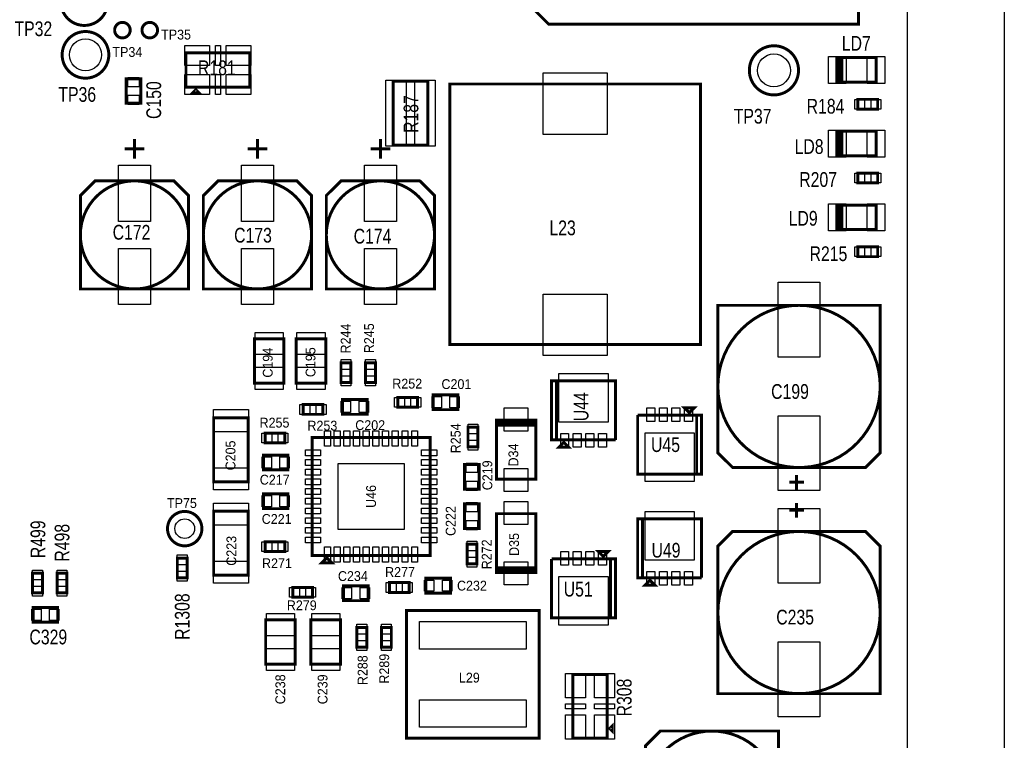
# Model space of a CAD drawing. Extents: x -197 to 9597, y -1478 to 7719.
# Tile 39 of 40: x 7595 to 9597, y 3629 to 5095. Entities that reach past the tile are written whole.
import ezdxf
from ezdxf.enums import TextEntityAlignment as Align

# ---------------------------------------------------------------- set-up
doc = ezdxf.new("R2010")
doc.units = 0
for name, color, linetype in [('BG_OUTLINE', 95, 'CONTINUOUS'), ('PG_ASSEMBLY_TOP', 120, 'CONTINUOUS'), ('PIN_TOP', 140, 'CONTINUOUS'), ('RD_ASSEMBLY_TOP', 120, 'CONTINUOUS')]:
    doc.layers.add(name, color=color, linetype=linetype)

msp = doc.modelspace()

# ---------------------------------------------------------------- linework, layer by layer
at = {"layer": 'BG_OUTLINE'}
msp.add_lwpolyline([(9400, 0), (9400, 7500), (725.901, 7500)], dxfattribs=at)
msp.add_lwpolyline([(9596.846, 0), (9400, 0), (9400, 7500), (9596.846, 7500)], close=True, dxfattribs=at)
at = {"layer": 'PG_ASSEMBLY_TOP', "const_width": 6}
for points in [[(8670.488, 5086.292), (9300.488, 5086.292), (9300.488, 5766.292), (8670.488, 5766.292), (8620.488, 5716.292), (8620.488, 5136.292), (8670.488, 5086.292)], [(8063.074, 4958.008), (8063.074, 5028.008), (7933.074, 5028.008), (7933.074, 4958.008), (8063.074, 4958.008)], [(9256.488, 5018.292), (9261.488, 5018.292), (9261.488, 4968.292), (9266.488, 4968.292), (9266.488, 5018.292), (9256.488, 5018.292), (9336.488, 5018.292), (9336.488, 4968.292), (9256.488, 4968.292), (9256.488, 5018.292)], [(7811.488, 4975.292), (7811.488, 4925.292), (7841.488, 4925.292), (7841.488, 4975.292), (7811.488, 4975.292)], [(8354.559, 4840.079), (8424.559, 4840.079), (8424.559, 4970.079), (8354.559, 4970.079), (8354.559, 4840.079)], [(8469.389, 4964.5), (8469.389, 4434.5), (8979.389, 4434.5), (8979.389, 4964.5), (8469.389, 4964.5)], [(7953.074, 4953.008), (7948.074, 4948.008), (7958.074, 4948.008), (7953.074, 4953.008)], [(9299.319, 4913.292), (9339.319, 4913.292), (9339.319, 4933.292), (9299.319, 4933.292), (9299.319, 4913.292)], [(9256.488, 4868.292), (9261.488, 4868.292), (9261.488, 4818.292), (9266.488, 4818.292), (9266.488, 4868.292), (9256.488, 4868.292), (9336.488, 4868.292), (9336.488, 4818.292), (9256.488, 4818.292), (9256.488, 4868.292)], [(7828.389, 4852.5), (7828.389, 4812.5)], [(8078.389, 4852.5), (8078.389, 4812.5)], [(8328.389, 4852.5), (8328.389, 4812.5)], [(7848.389, 4832.5), (7808.389, 4832.5)], [(8098.389, 4832.5), (8058.389, 4832.5)], [(8348.389, 4832.5), (8308.389, 4832.5)], [(9299.319, 4763.292), (9339.319, 4763.292), (9339.319, 4783.292), (9299.319, 4783.292), (9299.319, 4763.292)], [(7718.389, 4737.5), (7718.389, 4547.5), (7938.389, 4547.5), (7938.389, 4737.5), (7908.389, 4767.5), (7748.389, 4767.5), (7718.389, 4737.5)], [(7968.389, 4737.5), (7968.389, 4547.5), (8188.389, 4547.5), (8188.389, 4737.5), (8158.389, 4767.5), (7998.389, 4767.5), (7968.389, 4737.5)], [(8218.389, 4737.5), (8218.389, 4547.5), (8438.389, 4547.5), (8438.389, 4737.5), (8408.389, 4767.5), (8248.389, 4767.5), (8218.389, 4737.5)], [(9256.488, 4718.292), (9261.488, 4718.292), (9261.488, 4668.292), (9266.488, 4668.292), (9266.488, 4718.292), (9256.488, 4718.292), (9336.488, 4718.292), (9336.488, 4668.292), (9256.488, 4668.292), (9256.488, 4718.292)], [(9299.319, 4613.292), (9339.319, 4613.292), (9339.319, 4633.292), (9299.319, 4633.292), (9299.319, 4613.292)], [(9344.488, 4214.292), (9344.488, 4514.292), (9014.488, 4514.292), (9014.488, 4214.292), (9044.488, 4184.292), (9314.488, 4184.292), (9344.488, 4214.292)], [(8132.279, 4356.189), (8132.279, 4446.189), (8072.279, 4446.189), (8072.279, 4356.189), (8132.279, 4356.189)], [(8217.279, 4356.189), (8217.279, 4446.189), (8157.279, 4446.189), (8157.279, 4356.189), (8217.279, 4356.189)], [(8248.279, 4397.292), (8248.279, 4357.292), (8268.279, 4357.292), (8268.279, 4397.292), (8248.279, 4397.292)], [(8318.279, 4357.292), (8318.279, 4397.292), (8298.279, 4397.292), (8298.279, 4357.292), (8318.279, 4357.292)], [(8806.389, 4240.559), (8806.389, 4360.559), (8676.389, 4360.559), (8676.389, 4240.559), (8686.389, 4240.559), (8686.389, 4360.559)], [(8686.389, 4360.559), (8686.389, 4240.559), (8806.389, 4240.559)], [(8301.389, 4322.5), (8251.389, 4322.5), (8251.389, 4292.5), (8301.389, 4292.5), (8301.389, 4322.5)], [(8363.889, 4307), (8403.889, 4307), (8403.889, 4327), (8363.889, 4327), (8363.889, 4307)], [(8435.889, 4302), (8485.889, 4302), (8485.889, 4332), (8435.889, 4332), (8435.889, 4302)], [(8171.389, 4292.5), (8211.389, 4292.5), (8211.389, 4312.5), (8171.389, 4312.5), (8171.389, 4292.5)], [(8956.389, 4295.89), (8966.389, 4305.89), (8946.389, 4305.89), (8956.389, 4295.89)], [(7989.389, 4285.5), (7989.389, 4155.5), (8059.389, 4155.5), (8059.389, 4285.5), (7989.389, 4285.5)], [(8971.389, 4170.89), (8971.389, 4290.89), (8851.389, 4290.89)], [(8851.389, 4290.89), (8851.389, 4170.89), (8981.389, 4170.89), (8981.389, 4290.89), (8971.389, 4290.89), (8971.389, 4170.89)], [(8506.488, 4266.292), (8506.488, 4226.292), (8526.488, 4226.292), (8526.488, 4266.292), (8506.488, 4266.292)], [(8564.189, 4280.5), (8564.189, 4275.5), (8644.189, 4275.5), (8644.189, 4270.5), (8564.189, 4270.5), (8564.189, 4280.5), (8564.189, 4160.5), (8644.189, 4160.5), (8644.189, 4280.5), (8564.189, 4280.5)], [(8133.913, 4254.398), (8093.913, 4254.398), (8093.913, 4234.398), (8133.913, 4234.398), (8133.913, 4254.398)], [(8429.389, 4005.5), (8429.389, 4245.5), (8189.389, 4245.5), (8189.389, 4005.5), (8429.389, 4005.5)], [(8701.389, 4235.559), (8691.389, 4225.559), (8711.389, 4225.559), (8701.389, 4235.559)], [(8140.488, 4209.398), (8090.488, 4209.398), (8090.488, 4179.398), (8140.488, 4179.398), (8140.488, 4209.398)], [(8499.189, 4190.5), (8499.189, 4140.5), (8529.189, 4140.5), (8529.189, 4190.5), (8499.189, 4190.5)], [(9174.488, 4139.292), (9174.488, 4169.292)], [(9159.488, 4154.292), (9189.488, 4154.292)], [(8090.488, 4100.658), (8140.488, 4100.658), (8140.488, 4130.658), (8090.488, 4130.658), (8090.488, 4100.658)], [(8529.189, 4060.5), (8529.189, 4110.5), (8499.189, 4110.5), (8499.189, 4060.5), (8529.189, 4060.5)], [(9174.488, 4112.292), (9174.488, 4082.292)], [(8059.389, 3965.5), (8059.389, 4095.5), (7989.389, 4095.5), (7989.389, 3965.5), (8059.389, 3965.5)], [(8644.189, 3970.5), (8644.189, 3975.5), (8564.189, 3975.5), (8564.189, 3980.5), (8644.189, 3980.5), (8644.189, 3970.5), (8644.189, 4090.5), (8564.189, 4090.5), (8564.189, 3970.5), (8644.189, 3970.5)], [(9189.488, 4097.292), (9159.488, 4097.292)], [(8981.389, 3960.11), (8981.389, 4080.11), (8851.389, 4080.11), (8851.389, 3960.11), (8861.389, 3960.11), (8861.389, 4080.11)], [(8861.389, 4080.11), (8861.389, 3960.11), (8981.389, 3960.11)], [(9014.488, 4024.292), (9014.488, 3724.292), (9344.488, 3724.292), (9344.488, 4024.292), (9314.488, 4054.292), (9044.488, 4054.292), (9014.488, 4024.292)], [(8133.913, 4033.39), (8093.913, 4033.39), (8093.913, 4013.39), (8133.913, 4013.39), (8133.913, 4033.39)], [(8504.488, 4028.292), (8504.488, 3988.292), (8524.488, 3988.292), (8524.488, 4028.292), (8504.488, 4028.292)], [(8781.389, 4003.429), (8791.389, 4013.429), (8771.389, 4013.429), (8781.389, 4003.429)], [(7915.488, 4000), (7915.488, 3960), (7935.488, 3960), (7935.488, 4000), (7915.488, 4000)], [(8219.389, 4000.5), (8209.389, 3990.5), (8229.389, 3990.5), (8219.389, 4000.5)], [(8796.389, 3878.429), (8796.389, 3998.429), (8676.389, 3998.429)], [(8676.389, 3998.429), (8676.389, 3878.429), (8806.389, 3878.429), (8806.389, 3998.429), (8796.389, 3998.429), (8796.389, 3878.429)], [(7641.086, 3929.292), (7641.086, 3969.292), (7621.086, 3969.292), (7621.086, 3929.292), (7641.086, 3929.292)], [(7691.086, 3929.292), (7691.086, 3969.292), (7671.086, 3969.292), (7671.086, 3929.292), (7691.086, 3929.292)], [(8253.389, 3913.5), (8303.389, 3913.5), (8303.389, 3943.5), (8253.389, 3943.5), (8253.389, 3913.5)], [(8386.697, 3950.189), (8346.697, 3950.189), (8346.697, 3930.189), (8386.697, 3930.189), (8386.697, 3950.189)], [(8470.889, 3959), (8420.889, 3959), (8420.889, 3929), (8470.889, 3929), (8470.889, 3959)], [(8876.389, 3955.11), (8866.389, 3945.11), (8886.389, 3945.11), (8876.389, 3955.11)], [(8190.13, 3940.402), (8150.13, 3940.402), (8150.13, 3920.402), (8190.13, 3920.402), (8190.13, 3940.402)], [(7622.197, 3869.599), (7672.197, 3869.599), (7672.197, 3899.599), (7622.197, 3899.599), (7622.197, 3869.599)], [(8381.389, 3893.5), (8381.389, 3633.5), (8651.389, 3633.5), (8651.389, 3893.5), (8381.389, 3893.5)], [(8095.13, 3874.24), (8095.13, 3784.24), (8155.13, 3784.24), (8155.13, 3874.24), (8095.13, 3874.24)], [(8187.189, 3874.24), (8187.189, 3784.24), (8247.189, 3784.24), (8247.189, 3874.24), (8187.189, 3874.24)], [(8300.539, 3818.839), (8300.539, 3858.839), (8280.539, 3858.839), (8280.539, 3818.839), (8300.539, 3818.839)], [(8330.539, 3858.839), (8330.539, 3818.839), (8350.539, 3818.839), (8350.539, 3858.839), (8330.539, 3858.839)], [(8789.46, 3763.488), (8719.46, 3763.488), (8719.46, 3633.488), (8789.46, 3633.488), (8789.46, 3763.488)], [(8794.46, 3653.488), (8799.46, 3648.488), (8799.46, 3658.488), (8794.46, 3653.488)], [(8897.488, 3378.292), (9137.488, 3378.292), (9137.488, 3648.292), (8897.488, 3648.292), (8867.488, 3618.292), (8867.488, 3408.292), (8897.488, 3378.292)]]:
    msp.add_lwpolyline(points, dxfattribs=at)
for points in [[(7773.767, 5131.103, 1.000001), (7678.902, 5131.101, 0.999999), (7773.767, 5131.103)], [(7819.661, 5074.059, 0.999984), (7788.035, 5074.062, 1.000016), (7819.661, 5074.059)], [(7875.279, 5074.059, 0.999984), (7843.657, 5074.062, 1.000016), (7875.279, 5074.059)], [(7776.169, 5023.835, 1.000003), (7681.3, 5023.832, 0.999997), (7776.169, 5023.835)], [(9178.488, 4992.292, 0.999995), (9078.488, 4992.289, 1.000005), (9178.488, 4992.292)], [(7938.389, 4657.5, 0.999998), (7718.387, 4657.501, 1.000002), (7938.389, 4657.5)], [(8188.389, 4657.5, 0.999998), (7968.387, 4657.501, 1.000002), (8188.389, 4657.5)], [(8438.389, 4657.5, 0.999998), (8218.387, 4657.501, 1.000002), (8438.389, 4657.5)], [(9344.488, 4349.292, 0.999998), (9014.488, 4349.289, 1.000002), (9344.488, 4349.292)], [(7965.488, 4060, 0.999993), (7895.488, 4060.001, 1.000007), (7965.488, 4060)], [(9344.488, 3889.292, 0.999998), (9014.488, 3889.289, 1.000002), (9344.488, 3889.292)], [(9137.488, 3513.292, 0.999998), (8867.488, 3513.289, 1.000002), (9137.488, 3513.292)]]:
    msp.add_lwpolyline(points, format="xyb", dxfattribs=at)
at = {"layer": 'PIN_TOP'}
for points in [[(7981.074, 5002.036), (7931.074, 5002.036), (7931.074, 5043.036), (7981.074, 5043.036)], [(8003.074, 5002.036), (7993.074, 5002.036), (7993.074, 5043.036), (8003.074, 5043.036)], [(8065.074, 5002.036), (8015.074, 5002.036), (8015.074, 5043.036), (8065.074, 5043.036)], [(9239.118, 4965.792), (9239.118, 5020.792), (9275.118, 5020.792), (9275.118, 4965.792)], [(9317.858, 4965.792), (9317.858, 5020.792), (9353.858, 5020.792), (9353.858, 4965.792)], [(8659.389, 4862), (8659.389, 4987), (8789.389, 4987), (8789.389, 4862)], [(7814.988, 4977.902), (7837.988, 4977.902), (7837.988, 4958.902), (7814.988, 4958.902)], [(7981.074, 4942.98), (7931.074, 4942.98), (7931.074, 4983.98), (7981.074, 4983.98)], [(8003.074, 4942.98), (7993.074, 4942.98), (7993.074, 4983.98), (8003.074, 4983.98)], [(8065.074, 4942.98), (8015.074, 4942.98), (8015.074, 4983.98), (8065.074, 4983.98)], [(8339.531, 4838.079), (8339.531, 4972.079), (8380.531, 4972.079), (8380.531, 4838.079)], [(8398.587, 4838.079), (8398.587, 4972.079), (8439.587, 4972.079), (8439.587, 4838.079)], [(7814.988, 4941.682), (7837.988, 4941.682), (7837.988, 4922.682), (7814.988, 4922.682)], [(9292.784, 4913.292), (9292.784, 4933.292), (9312.784, 4933.292), (9312.784, 4913.292)], [(9325.854, 4913.292), (9325.854, 4933.292), (9345.854, 4933.292), (9345.854, 4913.292)], [(9239.118, 4815.792), (9239.118, 4870.792), (9275.118, 4870.792), (9275.118, 4815.792)], [(9317.858, 4815.792), (9317.858, 4870.792), (9353.858, 4870.792), (9353.858, 4815.792)], [(7795.889, 4799.146), (7860.889, 4799.146), (7860.889, 4685.146), (7795.889, 4685.146)], [(8045.889, 4799.146), (8110.889, 4799.146), (8110.889, 4685.146), (8045.889, 4685.146)], [(8295.889, 4799.146), (8360.889, 4799.146), (8360.889, 4685.146), (8295.889, 4685.146)], [(9292.784, 4763.292), (9292.784, 4783.292), (9312.784, 4783.292), (9312.784, 4763.292)], [(9325.854, 4763.292), (9325.854, 4783.292), (9345.854, 4783.292), (9345.854, 4763.292)], [(9239.118, 4665.792), (9239.118, 4720.792), (9275.118, 4720.792), (9275.118, 4665.792)], [(9317.858, 4665.792), (9317.858, 4720.792), (9353.858, 4720.792), (9353.858, 4665.792)], [(7795.889, 4629.854), (7860.889, 4629.854), (7860.889, 4515.854), (7795.889, 4515.854)], [(8045.889, 4629.854), (8110.889, 4629.854), (8110.889, 4515.854), (8045.889, 4515.854)], [(8295.889, 4629.854), (8360.889, 4629.854), (8360.889, 4515.854), (8295.889, 4515.854)], [(9292.784, 4613.292), (9292.784, 4633.292), (9312.784, 4633.292), (9312.784, 4613.292)], [(9325.854, 4613.292), (9325.854, 4633.292), (9345.854, 4633.292), (9345.854, 4613.292)], [(9221.988, 4409.119), (9136.988, 4409.119), (9136.988, 4561.119), (9221.988, 4561.119)], [(8659.389, 4412), (8659.389, 4537), (8789.389, 4537), (8789.389, 4412)], [(8130.779, 4414.122), (8073.779, 4414.122), (8073.779, 4459.122), (8130.779, 4459.122)], [(8215.779, 4414.122), (8158.779, 4414.122), (8158.779, 4459.122), (8215.779, 4459.122)], [(8130.779, 4343.256), (8073.779, 4343.256), (8073.779, 4388.256), (8130.779, 4388.256)], [(8215.779, 4343.256), (8158.779, 4343.256), (8158.779, 4388.256), (8215.779, 4388.256)], [(8248.279, 4403.827), (8268.279, 4403.827), (8268.279, 4383.827), (8248.279, 4383.827)], [(8318.279, 4383.827), (8298.279, 4383.827), (8298.279, 4403.827), (8318.279, 4403.827)], [(8248.279, 4370.757), (8268.279, 4370.757), (8268.279, 4350.757), (8248.279, 4350.757)], [(8318.279, 4350.757), (8298.279, 4350.757), (8298.279, 4370.757), (8318.279, 4370.757)], [(8791.389, 4276.453), (8691.389, 4276.453), (8691.389, 4375.453), (8791.389, 4375.453)], [(8357.354, 4307), (8357.354, 4327), (8377.354, 4327), (8377.354, 4307)], [(8390.424, 4307), (8390.424, 4327), (8410.424, 4327), (8410.424, 4307)], [(8433.279, 4305.5), (8433.279, 4328.5), (8452.279, 4328.5), (8452.279, 4305.5)], [(8469.499, 4305.5), (8469.499, 4328.5), (8488.499, 4328.5), (8488.499, 4305.5)], [(8164.854, 4292.5), (8164.854, 4312.5), (8184.854, 4312.5), (8184.854, 4292.5)], [(8197.924, 4292.5), (8197.924, 4312.5), (8217.924, 4312.5), (8217.924, 4292.5)], [(8267.779, 4319), (8267.779, 4296), (8248.779, 4296), (8248.779, 4319)], [(8303.999, 4319), (8303.999, 4296), (8284.999, 4296), (8284.999, 4319)], [(8580.189, 4305.417), (8628.189, 4305.417), (8628.189, 4258.417), (8580.189, 4258.417)], [(8870.003, 4305.914), (8886.003, 4305.914), (8886.003, 4277.914), (8870.003, 4277.914)], [(8895.594, 4305.914), (8911.594, 4305.914), (8911.594, 4277.914), (8895.594, 4277.914)], [(8921.184, 4305.914), (8937.184, 4305.914), (8937.184, 4277.914), (8921.184, 4277.914)], [(8946.775, 4305.914), (8962.775, 4305.914), (8962.775, 4277.914), (8946.775, 4277.914)], [(7988.889, 4302.055), (8059.889, 4302.055), (8059.889, 4257.055), (7988.889, 4257.055)], [(9221.988, 4137.465), (9136.988, 4137.465), (9136.988, 4289.465), (9221.988, 4289.465)], [(8506.488, 4272.827), (8526.488, 4272.827), (8526.488, 4252.827), (8506.488, 4252.827)], [(8107.378, 4254.398), (8107.378, 4234.398), (8087.378, 4234.398), (8087.378, 4254.398)], [(8140.448, 4254.398), (8140.448, 4234.398), (8120.448, 4234.398), (8120.448, 4254.398)], [(8226.806, 4228.11), (8214.806, 4228.11), (8214.806, 4259.11), (8226.806, 4259.11)], [(8246.491, 4228.11), (8234.491, 4228.11), (8234.491, 4259.11), (8246.491, 4259.11)], [(8266.176, 4228.11), (8254.176, 4228.11), (8254.176, 4259.11), (8266.176, 4259.11)], [(8285.861, 4228.11), (8273.861, 4228.11), (8273.861, 4259.11), (8285.861, 4259.11)], [(8305.546, 4228.11), (8293.546, 4228.11), (8293.546, 4259.11), (8305.546, 4259.11)], [(8325.232, 4228.11), (8313.232, 4228.11), (8313.232, 4259.11), (8325.232, 4259.11)], [(8344.917, 4228.11), (8332.917, 4228.11), (8332.917, 4259.11), (8344.917, 4259.11)], [(8364.602, 4228.11), (8352.602, 4228.11), (8352.602, 4259.11), (8364.602, 4259.11)], [(8384.287, 4228.11), (8372.287, 4228.11), (8372.287, 4259.11), (8384.287, 4259.11)], [(8403.972, 4228.11), (8391.972, 4228.11), (8391.972, 4259.11), (8403.972, 4259.11)], [(8711.003, 4225.535), (8695.003, 4225.535), (8695.003, 4253.535), (8711.003, 4253.535)], [(8736.594, 4225.535), (8720.594, 4225.535), (8720.594, 4253.535), (8736.594, 4253.535)], [(8762.184, 4225.535), (8746.184, 4225.535), (8746.184, 4253.535), (8762.184, 4253.535)], [(8787.775, 4225.535), (8771.775, 4225.535), (8771.775, 4253.535), (8787.775, 4253.535)], [(8866.389, 4254.996), (8966.389, 4254.996), (8966.389, 4155.996), (8866.389, 4155.996)], [(8506.488, 4239.757), (8526.488, 4239.757), (8526.488, 4219.757), (8506.488, 4219.757)], [(8106.878, 4205.898), (8106.878, 4182.898), (8087.878, 4182.898), (8087.878, 4205.898)], [(8143.098, 4205.898), (8143.098, 4182.898), (8124.098, 4182.898), (8124.098, 4205.898)], [(8175.779, 4208.083), (8175.779, 4220.083), (8206.779, 4220.083), (8206.779, 4208.083)], [(8411.999, 4208.083), (8411.999, 4220.083), (8442.999, 4220.083), (8442.999, 4208.083)], [(7988.889, 4183.945), (8059.889, 4183.945), (8059.889, 4138.945), (7988.889, 4138.945)], [(8175.779, 4188.398), (8175.779, 4200.398), (8206.779, 4200.398), (8206.779, 4188.398)], [(8376.389, 4058.5), (8242.389, 4058.5), (8242.389, 4192.5), (8376.389, 4192.5)], [(8411.999, 4188.398), (8411.999, 4200.398), (8442.999, 4200.398), (8442.999, 4188.398)], [(8502.689, 4193.11), (8525.689, 4193.11), (8525.689, 4174.11), (8502.689, 4174.11)], [(8175.779, 4168.713), (8175.779, 4180.713), (8206.779, 4180.713), (8206.779, 4168.713)], [(8411.999, 4168.713), (8411.999, 4180.713), (8442.999, 4180.713), (8442.999, 4168.713)], [(8580.189, 4182.583), (8628.189, 4182.583), (8628.189, 4135.583), (8580.189, 4135.583)], [(8175.779, 4149.028), (8175.779, 4161.028), (8206.779, 4161.028), (8206.779, 4149.028)], [(8411.999, 4149.028), (8411.999, 4161.028), (8442.999, 4161.028), (8442.999, 4149.028)], [(8502.689, 4156.89), (8525.689, 4156.89), (8525.689, 4137.89), (8502.689, 4137.89)], [(8087.878, 4104.158), (8087.878, 4127.158), (8106.878, 4127.158), (8106.878, 4104.158)], [(8124.098, 4104.158), (8124.098, 4127.158), (8143.098, 4127.158), (8143.098, 4104.158)], [(8175.779, 4129.343), (8175.779, 4141.343), (8206.779, 4141.343), (8206.779, 4129.343)], [(8411.999, 4129.343), (8411.999, 4141.343), (8442.999, 4141.343), (8442.999, 4129.343)], [(8059.889, 4067.055), (7988.889, 4067.055), (7988.889, 4112.055), (8059.889, 4112.055)], [(8175.779, 4109.657), (8175.779, 4121.657), (8206.779, 4121.657), (8206.779, 4109.657)], [(8411.999, 4109.657), (8411.999, 4121.657), (8442.999, 4121.657), (8442.999, 4109.657)], [(8525.689, 4094.11), (8502.689, 4094.11), (8502.689, 4113.11), (8525.689, 4113.11)], [(8628.189, 4068.417), (8580.189, 4068.417), (8580.189, 4115.417), (8628.189, 4115.417)], [(8175.779, 4089.972), (8175.779, 4101.972), (8206.779, 4101.972), (8206.779, 4089.972)], [(8411.999, 4089.972), (8411.999, 4101.972), (8442.999, 4101.972), (8442.999, 4089.972)], [(8966.389, 3996.004), (8866.389, 3996.004), (8866.389, 4095.004), (8966.389, 4095.004)], [(9136.988, 4101.119), (9221.988, 4101.119), (9221.988, 3949.119), (9136.988, 3949.119)], [(8175.779, 4070.287), (8175.779, 4082.287), (8206.779, 4082.287), (8206.779, 4070.287)], [(8411.999, 4070.287), (8411.999, 4082.287), (8442.999, 4082.287), (8442.999, 4070.287)], [(8525.689, 4057.89), (8502.689, 4057.89), (8502.689, 4076.89), (8525.689, 4076.89)], [(8175.779, 4050.602), (8175.779, 4062.602), (8206.779, 4062.602), (8206.779, 4050.602)], [(8411.999, 4050.602), (8411.999, 4062.602), (8442.999, 4062.602), (8442.999, 4050.602)], [(8107.378, 4033.39), (8107.378, 4013.39), (8087.378, 4013.39), (8087.378, 4033.39)], [(8140.448, 4033.39), (8140.448, 4013.39), (8120.448, 4013.39), (8120.448, 4033.39)], [(8175.779, 4030.917), (8175.779, 4042.917), (8206.779, 4042.917), (8206.779, 4030.917)], [(8411.999, 4030.917), (8411.999, 4042.917), (8442.999, 4042.917), (8442.999, 4030.917)], [(8504.488, 4034.827), (8524.488, 4034.827), (8524.488, 4014.827), (8504.488, 4014.827)], [(7915.488, 4006.535), (7935.488, 4006.535), (7935.488, 3986.535), (7915.488, 3986.535)], [(8226.806, 3991.89), (8214.806, 3991.89), (8214.806, 4022.89), (8226.806, 4022.89)], [(8246.491, 3991.89), (8234.491, 3991.89), (8234.491, 4022.89), (8246.491, 4022.89)], [(8266.176, 3991.89), (8254.176, 3991.89), (8254.176, 4022.89), (8266.176, 4022.89)], [(8285.861, 3991.89), (8273.861, 3991.89), (8273.861, 4022.89), (8285.861, 4022.89)], [(8305.546, 3991.89), (8293.546, 3991.89), (8293.546, 4022.89), (8305.546, 4022.89)], [(8325.232, 3991.89), (8313.232, 3991.89), (8313.232, 4022.89), (8325.232, 4022.89)], [(8344.917, 3991.89), (8332.917, 3991.89), (8332.917, 4022.89), (8344.917, 4022.89)], [(8364.602, 3991.89), (8352.602, 3991.89), (8352.602, 4022.89), (8364.602, 4022.89)], [(8384.287, 3991.89), (8372.287, 3991.89), (8372.287, 4022.89), (8384.287, 4022.89)], [(8403.972, 3991.89), (8391.972, 3991.89), (8391.972, 4022.89), (8403.972, 4022.89)], [(8695.003, 4013.453), (8711.003, 4013.453), (8711.003, 3985.453), (8695.003, 3985.453)], [(8720.594, 4013.453), (8736.594, 4013.453), (8736.594, 3985.453), (8720.594, 3985.453)], [(8746.184, 4013.453), (8762.184, 4013.453), (8762.184, 3985.453), (8746.184, 3985.453)], [(8771.775, 4013.453), (8787.775, 4013.453), (8787.775, 3985.453), (8771.775, 3985.453)], [(8059.889, 3948.945), (7988.889, 3948.945), (7988.889, 3993.945), (8059.889, 3993.945)], [(8504.488, 4001.757), (8524.488, 4001.757), (8524.488, 3981.757), (8504.488, 3981.757)], [(8628.189, 3945.583), (8580.189, 3945.583), (8580.189, 3992.583), (8628.189, 3992.583)], [(7641.086, 3955.827), (7621.086, 3955.827), (7621.086, 3975.827), (7641.086, 3975.827)], [(7691.086, 3955.827), (7671.086, 3955.827), (7671.086, 3975.827), (7691.086, 3975.827)], [(7915.488, 3973.465), (7935.488, 3973.465), (7935.488, 3953.465), (7915.488, 3953.465)], [(8886.003, 3945.086), (8870.003, 3945.086), (8870.003, 3973.086), (8886.003, 3973.086)], [(8911.594, 3945.086), (8895.594, 3945.086), (8895.594, 3973.086), (8911.594, 3973.086)], [(8937.184, 3945.086), (8921.184, 3945.086), (8921.184, 3973.086), (8937.184, 3973.086)], [(8962.775, 3945.086), (8946.775, 3945.086), (8946.775, 3973.086), (8962.775, 3973.086)], [(8360.162, 3950.189), (8360.162, 3930.189), (8340.162, 3930.189), (8340.162, 3950.189)], [(8393.232, 3950.189), (8393.232, 3930.189), (8373.232, 3930.189), (8373.232, 3950.189)], [(8437.279, 3955.5), (8437.279, 3932.5), (8418.279, 3932.5), (8418.279, 3955.5)], [(8473.499, 3955.5), (8473.499, 3932.5), (8454.499, 3932.5), (8454.499, 3955.5)], [(8691.389, 3962.535), (8791.389, 3962.535), (8791.389, 3863.535), (8691.389, 3863.535)], [(7641.086, 3922.757), (7621.086, 3922.757), (7621.086, 3942.757), (7641.086, 3942.757)], [(7691.086, 3922.757), (7671.086, 3922.757), (7671.086, 3942.757), (7691.086, 3942.757)], [(8163.595, 3940.402), (8163.595, 3920.402), (8143.595, 3920.402), (8143.595, 3940.402)], [(8196.665, 3940.402), (8196.665, 3920.402), (8176.665, 3920.402), (8176.665, 3940.402)], [(8250.779, 3917), (8250.779, 3940), (8269.779, 3940), (8269.779, 3917)], [(8286.999, 3917), (8286.999, 3940), (8305.999, 3940), (8305.999, 3917)], [(7619.587, 3873.099), (7619.587, 3896.099), (7638.587, 3896.099), (7638.587, 3873.099)], [(7655.807, 3873.099), (7655.807, 3896.099), (7674.807, 3896.099), (7674.807, 3873.099)], [(8096.63, 3887.173), (8153.63, 3887.173), (8153.63, 3842.173), (8096.63, 3842.173)], [(8188.689, 3887.173), (8245.689, 3887.173), (8245.689, 3842.173), (8188.689, 3842.173)], [(8300.539, 3845.374), (8280.539, 3845.374), (8280.539, 3865.374), (8300.539, 3865.374)], [(8330.539, 3865.374), (8350.539, 3865.374), (8350.539, 3845.374), (8330.539, 3845.374)], [(8407.889, 3871.028), (8624.889, 3871.028), (8624.889, 3815.028), (8407.889, 3815.028)], [(8300.539, 3812.304), (8280.539, 3812.304), (8280.539, 3832.304), (8300.539, 3832.304)], [(8330.539, 3832.304), (8350.539, 3832.304), (8350.539, 3812.304), (8330.539, 3812.304)], [(9136.988, 3829.465), (9221.988, 3829.465), (9221.988, 3677.465), (9136.988, 3677.465)], [(8096.63, 3816.307), (8153.63, 3816.307), (8153.63, 3771.307), (8096.63, 3771.307)], [(8188.689, 3816.307), (8245.689, 3816.307), (8245.689, 3771.307), (8188.689, 3771.307)], [(8745.432, 3765.488), (8745.432, 3715.488), (8704.432, 3715.488), (8704.432, 3765.488)], [(8804.488, 3765.488), (8804.488, 3715.488), (8763.488, 3715.488), (8763.488, 3765.488)], [(8407.889, 3711.972), (8624.889, 3711.972), (8624.889, 3655.972), (8407.889, 3655.972)], [(8745.432, 3703.488), (8745.432, 3693.488), (8704.432, 3693.488), (8704.432, 3703.488)], [(8804.488, 3703.488), (8804.488, 3693.488), (8763.488, 3693.488), (8763.488, 3703.488)], [(8745.432, 3681.488), (8745.432, 3631.488), (8704.432, 3631.488), (8704.432, 3681.488)], [(8804.488, 3681.488), (8804.488, 3631.488), (8763.488, 3631.488), (8763.488, 3681.488)]]:
    msp.add_lwpolyline(points, close=True, dxfattribs=at)
for centre, radius in [((7803.85, 5074.059), 15), ((7859.468, 5074.059), 15), ((7728.736, 5023.835), 32.5), ((9128.488, 4992.292), 33.5), ((7930.488, 4060), 20)]:
    msp.add_circle(centre, radius, dxfattribs=at)

# ---------------------------------------------------------------- texts
at = {"layer": 'RD_ASSEMBLY_TOP'}
for s, height, width, p in [('TP32', 30, 0.8, (7584.386, 5061.847)), ('TP35', 20, 0.95, (7882.547, 5055.02)), ('LD7', 30, 0.8, (9266.488, 5032.292)), ('TP34', 20, 0.95, (7783.547, 5019.638)), ('R181', 30, 0.8, (7957.496, 4982.414)), ('TP36', 30, 0.8, (7673.653, 4928.248)), ('TP37', 30, 0.8, (9046.779, 4884)), ('LD8', 30, 0.8, (9170.488, 4822.292)), ('LD9', 30, 0.8, (9158.488, 4676.292)), ('L23', 30, 0.8, (8671.988, 4656.902)), ('C172', 30, 0.8, (7783.988, 4647.902)), ('C173', 30, 0.8, (8030.988, 4641.902)), ('C174', 30, 0.8, (8273.988, 4639.902)), ('C199', 30, 0.8, (9122.779, 4324)), ('U45', 30, 0.8, (8878.598, 4215.902)), ('TP75', 20, 0.95, (7894.48, 4102.016)), ('U49', 30, 0.8, (8879.598, 4001.099)), ('U51', 30, 0.8, (8701.059, 3921.902)), ('C235', 30, 0.8, (9133.197, 3865)), ('L29', 20, 0.95, (8487.988, 3746.902))]:
    msp.add_text(s, height=height, dxfattribs=dict(at, width=width)).set_placement(p)
for s, height, width, p in [('C150', 30, 0.8, (7882.488, 4931.709)), ('R244', 20, 0.95, (8267.697, 4446.709)), ('R245', 20, 0.95, (8315.279, 4447.292)), ('R254', 20, 0.95, (8491.488, 4243.709)), ('C219', 20, 0.95, (8555.787, 4168.5)), ('U46', 20, 0.95, (8319.389, 4125.5)), ('C222', 20, 0.95, (8481.189, 4075.5)), ('R499', 30, 0.8, (7647.086, 4038.292)), ('R498', 30, 0.8, (7696.086, 4031.292)), ('R272', 20, 0.95, (8554.488, 4007.709)), ('R1308', 30, 0.8, (7940.488, 3881)), ('R288', 20, 0.95, (8302.153, 3772)), ('R289', 20, 0.95, (8346.153, 3775))]:
    msp.add_text(s, height=height, rotation=90, dxfattribs=dict(at, width=width)).set_placement(p, align=Align.CENTER)
for s, height, width, p in [('R187', 30, 0.8, (8405.48, 4865.016)), ('C194', 20, 0.95, (8109.279, 4367.189)), ('C195', 20, 0.95, (8196.279, 4368.189)), ('U44', 30, 0.8, (8751.389, 4278.559)), ('C205', 20, 0.95, (8033.586, 4178.5)), ('D34', 20, 0.95, (8608.787, 4186.5)), ('D35', 20, 0.95, (8610.189, 4004.5)), ('C223', 20, 0.95, (8035.389, 3984.5)), ('C238', 20, 0.95, (8134.846, 3702.76)), ('C239', 20, 0.95, (8220.787, 3702.76)), ('R308', 30, 0.8, (8838.976, 3678.028))]:
    msp.add_text(s, height=height, rotation=90, dxfattribs=dict(at, width=width)).set_placement(p)
for s, height, width, p in [('R184', 30, 0.8, (9233.319, 4904.292)), ('R207', 30, 0.8, (9218.319, 4755.292)), ('R215', 30, 0.8, (9239.319, 4604.292)), ('R252', 20, 0.95, (8382.889, 4345)), ('C201', 20, 0.95, (8482.889, 4344)), ('R255', 20, 0.95, (8113.063, 4265.603)), ('R253', 20, 0.95, (8210.389, 4259.5)), ('C202', 20, 0.95, (8307.586, 4260.5)), ('C217', 20, 0.95, (8113.488, 4149.603)), ('C221', 20, 0.95, (8117.488, 4069.658)), ('R271', 20, 0.95, (8118.063, 3979.61)), ('C234', 20, 0.95, (8272.389, 3953.5)), ('R277', 20, 0.95, (8368.279, 3961.811)), ('C232', 20, 0.95, (8514.48, 3934.016)), ('R279', 20, 0.95, (8168.48, 3894.016)), ('C329', 30, 0.8, (7653.197, 3824.599))]:
    msp.add_text(s, height=height, dxfattribs=dict(at, width=width)).set_placement(p, align=Align.CENTER)

doc.saveas('drawing.dxf')
